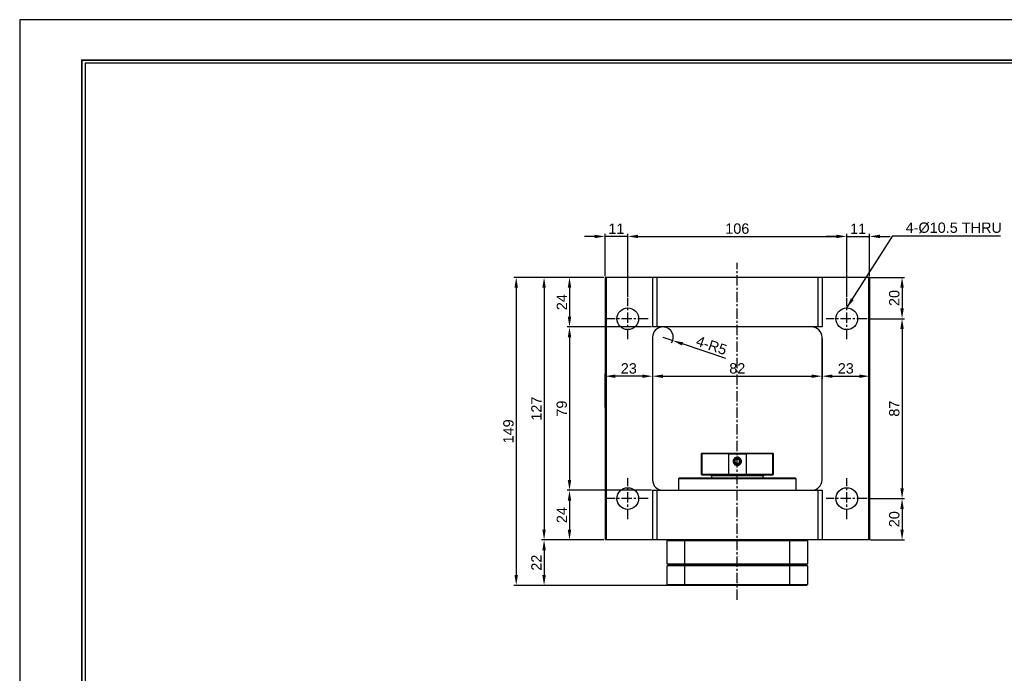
# Model space of a CAD drawing. Header units: millimetres. Extents: x 876 to 1770, y 469 to 1102.
# Tile 2 of 4: x 876 to 1352, y 785 to 1102. Entities that reach past the tile are written whole.
import ezdxf
from ezdxf.enums import TextEntityAlignment as Align

# ---------------------------------------------------------------- set-up
doc = ezdxf.new("R2010")
doc.units = ezdxf.units.MM
doc.linetypes.add('CENTER', pattern=[2, 1.25, -0.25, 0.25, -0.25])
for name, color, linetype in [('S1', 1, 'CENTER'), ('Z5', 7, 'Continuous'), ('Z7', 7, 'Continuous')]:
    doc.layers.add(name, color=color, linetype=linetype)
doc.styles.get("Standard").update_dxf_attribs({"font": 'arial.ttf'})
doc.dimstyles.new('S5', dxfattribs={"dimtxt": 5, "dimasz": 5, "dimexe": 1.2, "dimexo": 0.5, "dimgap": 1.2, "dimtad": 1, "dimdec": 3, "dimzin": 11, "dimdsep": 46, "dimtxsty": 'Standard', "dimcen": 0, "dimclrd": 5, "dimclre": 5, "dimclrt": 3, "dimadec": 0, "dimazin": 0, "dimtp": 3e-09, "dimtfac": 0.7, "dimtdec": 3, "dimtmove": 0, "dimatfit": 3, "dimfxl": 1.25, "dimtolj": 1, "dimtzin": 11, "dimarcsym": 0})

# ---------------------------------------------------------------- blocks, each defined once
blk = doc.blocks.new('*D87')
at = {"color": 5, "lineweight": -2, "ltscale": 4}
for p, q in [((1181.97, 947.48), (1181.97, 927.97)), ((1158.97, 913.98), (1158.97, 930.37)), ((1176.97, 929.17), (1163.97, 929.17))]:
    blk.add_line(p, q, dxfattribs=at)
at = {"color": 5}
for points in [[(1163.97, 930), (1163.97, 928.34), (1158.97, 929.17)], [(1176.97, 928.34), (1176.97, 930), (1181.97, 929.17)]]:
    blk.add_solid(points, dxfattribs=at)
at = {"layer": 'Defpoints', "color": 0}
for p in [(1181.97, 947.98), (1158.97, 929.17), (1158.97, 913.48)]:
    blk.add_point(p, dxfattribs=at)
at = {"color": 3, "insert": (1170.47, 932.92), "char_height": 5, "attachment_point": 5}
blk.add_mtext('\\A1;23', dxfattribs=at)
blk = doc.blocks.new('*D88')
at = {"color": 5, "lineweight": -2, "ltscale": 4}
for p, q in [((1181.97, 946.98), (1181.97, 927.97)), ((1263.97, 947.48), (1263.97, 927.97)), ((1186.97, 929.17), (1258.97, 929.17))]:
    blk.add_line(p, q, dxfattribs=at)
at = {"color": 5}
for points in [[(1186.97, 930), (1186.97, 928.34), (1181.97, 929.17)], [(1258.97, 928.34), (1258.97, 930), (1263.97, 929.17)]]:
    blk.add_solid(points, dxfattribs=at)
at = {"layer": 'Defpoints', "color": 0}
for p in [(1181.97, 947.48), (1263.97, 947.98), (1263.97, 929.17)]:
    blk.add_point(p, dxfattribs=at)
at = {"color": 3, "insert": (1222.97, 932.92), "char_height": 5, "attachment_point": 5}
blk.add_mtext('\\A1;82', dxfattribs=at)
blk = doc.blocks.new('*D89')
at = {"color": 5, "lineweight": -2, "ltscale": 4}
for p, q in [((1263.97, 946.98), (1263.97, 927.97)), ((1286.97, 946.99), (1286.97, 927.97)), ((1268.97, 929.17), (1281.97, 929.17))]:
    blk.add_line(p, q, dxfattribs=at)
at = {"color": 5}
for points in [[(1268.97, 930), (1268.97, 928.34), (1263.97, 929.17)], [(1281.97, 928.34), (1281.97, 930), (1286.97, 929.17)]]:
    blk.add_solid(points, dxfattribs=at)
at = {"layer": 'Defpoints', "color": 0}
for p in [(1263.97, 947.48), (1286.97, 947.49), (1286.97, 929.17)]:
    blk.add_point(p, dxfattribs=at)
at = {"color": 3, "insert": (1275.47, 932.92), "char_height": 5, "attachment_point": 5}
blk.add_mtext('\\A1;23', dxfattribs=at)
blk = doc.blocks.new('*D90')
at = {"color": 5, "lineweight": -2, "ltscale": 4}
for p, q in [((1158.47, 976.98), (1140.58, 976.98)), ((1141.78, 971.98), (1141.78, 957.98)), ((1181.47, 952.98), (1140.58, 952.98))]:
    blk.add_line(p, q, dxfattribs=at)
at = {"color": 5}
for points in [[(1142.61, 971.98), (1140.94, 971.98), (1141.78, 976.98)], [(1140.94, 957.98), (1142.61, 957.98), (1141.78, 952.98)]]:
    blk.add_solid(points, dxfattribs=at)
at = {"layer": 'Defpoints', "color": 0}
for p in [(1158.97, 976.98), (1141.78, 952.98), (1181.97, 952.98)]:
    blk.add_point(p, dxfattribs=at)
at = {"color": 3, "insert": (1138.07, 964.98), "char_height": 5, "attachment_point": 5, "rotation": 90}
blk.add_mtext('\\A1;24', dxfattribs=at)
blk = doc.blocks.new('*D91')
at = {"color": 5, "lineweight": -2, "ltscale": 4}
for p, q in [((1180.97, 952.98), (1140.58, 952.98)), ((1141.78, 947.98), (1141.78, 878.98)), ((1181.47, 873.98), (1140.58, 873.98))]:
    blk.add_line(p, q, dxfattribs=at)
at = {"color": 5}
for points in [[(1142.61, 947.98), (1140.94, 947.98), (1141.78, 952.98)], [(1140.94, 878.98), (1142.61, 878.98), (1141.78, 873.98)]]:
    blk.add_solid(points, dxfattribs=at)
at = {"layer": 'Defpoints', "color": 0}
for p in [(1181.47, 952.98), (1141.78, 873.98), (1181.97, 873.98)]:
    blk.add_point(p, dxfattribs=at)
at = {"color": 3, "insert": (1138.03, 913.48), "char_height": 5, "attachment_point": 5, "rotation": 90}
blk.add_mtext('\\A1;79', dxfattribs=at)
blk = doc.blocks.new('*D92')
at = {"color": 5, "lineweight": -2, "ltscale": 4}
for p, q in [((1181.47, 873.98), (1140.58, 873.98)), ((1141.78, 868.98), (1141.78, 854.98)), ((1158.47, 849.98), (1140.58, 849.98))]:
    blk.add_line(p, q, dxfattribs=at)
at = {"color": 5}
for points in [[(1142.61, 868.98), (1140.94, 868.98), (1141.78, 873.98)], [(1140.94, 854.98), (1142.61, 854.98), (1141.78, 849.98)]]:
    blk.add_solid(points, dxfattribs=at)
at = {"layer": 'Defpoints', "color": 0}
for p in [(1181.97, 873.98), (1141.78, 849.98), (1158.97, 849.98)]:
    blk.add_point(p, dxfattribs=at)
at = {"color": 3, "insert": (1138.07, 861.98), "char_height": 5, "attachment_point": 5, "rotation": 90}
blk.add_mtext('\\A1;24', dxfattribs=at)
blk = doc.blocks.new('*D93')
at = {"color": 5, "lineweight": -2, "ltscale": 4}
for p, q in [((1157.97, 849.98), (1128.28, 849.98)), ((1129.48, 844.98), (1129.48, 832.98)), ((1188.97, 827.98), (1128.28, 827.98))]:
    blk.add_line(p, q, dxfattribs=at)
at = {"color": 5}
for points in [[(1130.31, 844.98), (1128.64, 844.98), (1129.48, 849.98)], [(1128.64, 832.98), (1130.31, 832.98), (1129.48, 827.98)]]:
    blk.add_solid(points, dxfattribs=at)
at = {"layer": 'Defpoints', "color": 0}
for p in [(1158.47, 849.98), (1129.48, 827.98), (1189.47, 827.98)]:
    blk.add_point(p, dxfattribs=at)
at = {"color": 3, "insert": (1125.77, 838.98), "char_height": 5, "attachment_point": 5, "rotation": 90}
blk.add_mtext('\\A1;22', dxfattribs=at)
blk = doc.blocks.new('*D94')
at = {"color": 5, "lineweight": -2, "ltscale": 4}
for p, q in [((1186.97, 947.98), (1191.71, 946.39)), ((1217.47, 937.74), (1196.45, 944.8))]:
    blk.add_line(p, q, dxfattribs=at)
blk.add_arc((1186.97, 947.98), 5, 327.6611, 84.268, dxfattribs=at)
at = {"color": 5}
blk.add_solid([(1196.72, 945.59), (1196.19, 944.01), (1191.71, 946.39)], dxfattribs=at)
at = {"layer": 'Defpoints', "color": 0}
for p in [(1186.97, 947.98), (1191.71, 946.39)]:
    blk.add_point(p, dxfattribs=at)
at = {"color": 3, "insert": (1210.52, 944.02), "char_height": 5, "attachment_point": 5, "rotation": 341.4453}
blk.add_mtext('\\A1;4-R5', dxfattribs=at)
blk = doc.blocks.new('*D95')
at = {"color": 5, "lineweight": -2, "ltscale": 4}
for p, q in [((1169.97, 967.41), (1169.97, 997.98)), ((1174.97, 996.78), (1270.97, 996.78)), ((1275.97, 967.41), (1275.97, 997.98))]:
    blk.add_line(p, q, dxfattribs=at)
at = {"color": 5}
for points in [[(1174.97, 997.61), (1174.97, 995.95), (1169.97, 996.78)], [(1270.97, 995.95), (1270.97, 997.61), (1275.97, 996.78)]]:
    blk.add_solid(points, dxfattribs=at)
at = {"layer": 'Defpoints', "color": 0}
for p in [(1275.97, 996.78), (1169.97, 966.91), (1275.97, 966.91)]:
    blk.add_point(p, dxfattribs=at)
at = {"color": 3, "insert": (1222.97, 1000.53), "char_height": 5, "attachment_point": 5}
blk.add_mtext('\\A1;106', dxfattribs=at)
blk = doc.blocks.new('*D96')
at = {"color": 5, "lineweight": -2, "ltscale": 4}
for p, q in [((1270.97, 996.78), (1265.97, 996.78)), ((1275.97, 967.41), (1275.97, 997.98)), ((1275.97, 996.78), (1286.97, 996.78)), ((1286.97, 977.48), (1286.97, 997.98)), ((1291.97, 996.78), (1296.97, 996.78))]:
    blk.add_line(p, q, dxfattribs=at)
at = {"color": 5}
for points in [[(1270.97, 995.95), (1270.97, 997.61), (1275.97, 996.78)], [(1291.97, 997.61), (1291.97, 995.95), (1286.97, 996.78)]]:
    blk.add_solid(points, dxfattribs=at)
at = {"layer": 'Defpoints', "color": 0}
for p in [(1286.97, 996.78), (1286.97, 976.98), (1275.97, 966.91)]:
    blk.add_point(p, dxfattribs=at)
at = {"color": 3, "insert": (1281.47, 1000.49), "char_height": 5, "attachment_point": 5}
blk.add_mtext('\\A1;11', dxfattribs=at)
blk = doc.blocks.new('*D97')
at = {"color": 5, "lineweight": -2, "ltscale": 4}
for p, q in [((1153.97, 996.78), (1148.97, 996.78)), ((1158.97, 977.48), (1158.97, 997.98)), ((1169.97, 996.78), (1158.97, 996.78)), ((1169.97, 967.41), (1169.97, 997.98)), ((1174.97, 996.78), (1179.97, 996.78))]:
    blk.add_line(p, q, dxfattribs=at)
at = {"color": 5}
for points in [[(1153.97, 995.95), (1153.97, 997.61), (1158.97, 996.78)], [(1174.97, 997.61), (1174.97, 995.95), (1169.97, 996.78)]]:
    blk.add_solid(points, dxfattribs=at)
at = {"layer": 'Defpoints', "color": 0}
for p in [(1158.97, 996.78), (1158.97, 976.98), (1169.97, 966.91)]:
    blk.add_point(p, dxfattribs=at)
at = {"color": 3, "insert": (1164.47, 1000.49), "char_height": 5, "attachment_point": 5}
blk.add_mtext('\\A1;11', dxfattribs=at)
blk = doc.blocks.new('*D98')
at = {"color": 5, "lineweight": -2, "ltscale": 4}
for p, q in [((1287.47, 976.98), (1303.91, 976.98)), ((1302.71, 971.98), (1302.71, 961.98)), ((1286.4, 956.98), (1303.91, 956.98))]:
    blk.add_line(p, q, dxfattribs=at)
at = {"color": 5}
for points in [[(1303.54, 971.98), (1301.88, 971.98), (1302.71, 976.98)], [(1301.88, 961.98), (1303.54, 961.98), (1302.71, 956.98)]]:
    blk.add_solid(points, dxfattribs=at)
at = {"layer": 'Defpoints', "color": 0}
for p in [(1286.97, 976.98), (1285.9, 956.98), (1302.71, 956.98)]:
    blk.add_point(p, dxfattribs=at)
at = {"color": 3, "insert": (1298.96, 966.98), "char_height": 5, "attachment_point": 5, "rotation": 90}
blk.add_mtext('\\A1;20', dxfattribs=at)
blk = doc.blocks.new('*D99')
at = {"color": 5, "lineweight": -2, "ltscale": 4}
for p, q in [((1286.4, 956.98), (1303.91, 956.98)), ((1302.71, 951.98), (1302.71, 874.98)), ((1286.4, 869.98), (1303.91, 869.98))]:
    blk.add_line(p, q, dxfattribs=at)
at = {"color": 5}
for points in [[(1303.54, 951.98), (1301.88, 951.98), (1302.71, 956.98)], [(1301.88, 874.98), (1303.54, 874.98), (1302.71, 869.98)]]:
    blk.add_solid(points, dxfattribs=at)
at = {"layer": 'Defpoints', "color": 0}
for p in [(1285.9, 956.98), (1285.9, 869.98), (1302.71, 869.98)]:
    blk.add_point(p, dxfattribs=at)
at = {"color": 3, "insert": (1298.96, 913.48), "char_height": 5, "attachment_point": 5, "rotation": 90}
blk.add_mtext('\\A1;87', dxfattribs=at)
blk = doc.blocks.new('*D100')
at = {"color": 5, "lineweight": -2, "ltscale": 4}
for p, q in [((1286.4, 869.98), (1303.91, 869.98)), ((1302.71, 864.98), (1302.71, 854.98)), ((1287.47, 849.98), (1303.91, 849.98))]:
    blk.add_line(p, q, dxfattribs=at)
at = {"color": 5}
for points in [[(1303.54, 864.98), (1301.88, 864.98), (1302.71, 869.98)], [(1301.88, 854.98), (1303.54, 854.98), (1302.71, 849.98)]]:
    blk.add_solid(points, dxfattribs=at)
at = {"layer": 'Defpoints', "color": 0}
for p in [(1285.9, 869.98), (1286.97, 849.98), (1302.71, 849.98)]:
    blk.add_point(p, dxfattribs=at)
at = {"color": 3, "insert": (1298.96, 859.98), "char_height": 5, "attachment_point": 5, "rotation": 90}
blk.add_mtext('\\A1;20', dxfattribs=at)
blk = doc.blocks.new('*D101')
at = {"color": 5, "lineweight": -2, "ltscale": 4}
for p, q in [((1158.47, 976.98), (1128.28, 976.98)), ((1129.48, 971.98), (1129.48, 854.98)), ((1158.47, 849.98), (1128.28, 849.98))]:
    blk.add_line(p, q, dxfattribs=at)
at = {"color": 5}
for points in [[(1130.31, 971.98), (1128.64, 971.98), (1129.48, 976.98)], [(1128.64, 854.98), (1130.31, 854.98), (1129.48, 849.98)]]:
    blk.add_solid(points, dxfattribs=at)
at = {"layer": 'Defpoints', "color": 0}
for p in [(1158.97, 976.98), (1129.48, 849.98), (1158.97, 849.98)]:
    blk.add_point(p, dxfattribs=at)
at = {"color": 3, "insert": (1125.77, 913.48), "char_height": 5, "attachment_point": 5, "rotation": 90}
blk.add_mtext('\\A1;127', dxfattribs=at)
blk = doc.blocks.new('*D102')
at = {"color": 5, "lineweight": -2, "ltscale": 4}
for p, q in [((1157.97, 976.98), (1114.8, 976.98)), ((1116, 971.98), (1116, 832.98)), ((1188.97, 827.98), (1114.8, 827.98))]:
    blk.add_line(p, q, dxfattribs=at)
at = {"color": 5}
for points in [[(1116.83, 971.98), (1115.17, 971.98), (1116, 976.98)], [(1115.17, 832.98), (1116.83, 832.98), (1116, 827.98)]]:
    blk.add_solid(points, dxfattribs=at)
at = {"layer": 'Defpoints', "color": 0}
for p in [(1158.47, 976.98), (1116, 827.98), (1189.47, 827.98)]:
    blk.add_point(p, dxfattribs=at)
at = {"color": 3, "insert": (1112.25, 902.48), "char_height": 5, "attachment_point": 5, "rotation": 90}
blk.add_mtext('\\A1;149', dxfattribs=at)
blk = doc.blocks.new('란표제')
at = {"layer": 'Z7', "color": 0}
for p, q in [((297, 210), (0, 210)), ((0, 210), (0, 0))]:
    blk.add_line(p, q, dxfattribs=at)
at = {"layer": 'Z7', "const_width": 0.25}
blk.add_lwpolyline([(290.5, 6.5), (290.5, 203.5), (10, 203.5), (10, 6.5)], close=True, dxfattribs=at)
at = {"layer": 'Z7'}
blk.add_lwpolyline([(290, 7), (290, 203), (10.5, 203), (10.5, 7)], close=True, dxfattribs=at)
at = {"layer": 'Z5', "ltscale": 0.5}
for tag, p, height in [('도번', (251.18, 15.64), 2.5), ('SCALE', (253.78, 9.55), 1.2), ('DATE', (277.02, 9.51), 1.2)]:
    blk.add_attdef(tag, p, '', height=height, dxfattribs=at)
at = {"layer": 'Z7'}
for tag, p in [('필렛', (179.25, 10.9)), ('모따기', (179.25, 8.3))]:
    blk.add_attdef(tag, text='', height=1.15, dxfattribs=at).set_placement(p, align=Align.MIDDLE_LEFT)

msp = doc.modelspace()

# ---------------------------------------------------------------- linework, layer by layer
at = {"color": 7, "linetype": 'Continuous', "lineweight": 25}
for p, q in [((1158.9714, 976.9804), (1158.9714, 849.9804)), ((1159.4714, 976.9804), (1158.9714, 976.9804)), ((1159.4714, 976.9804), (1159.4714, 849.9804)), ((1181.9714, 976.9804), (1159.4714, 976.9804)), ((1181.9714, 976.9804), (1181.9714, 952.9804)), ((1183.9714, 976.9804), (1181.9714, 976.9804)), ((1183.9714, 976.9804), (1183.9714, 952.9804)), ((1261.9714, 976.9804), (1183.9714, 976.9804)), ((1261.9714, 976.9804), (1261.9714, 952.9804)), ((1263.9714, 976.9804), (1261.9714, 976.9804)), ((1263.9714, 976.9804), (1263.9714, 952.9804)), ((1286.4714, 976.9804), (1263.9714, 976.9804)), ((1286.4714, 976.9804), (1286.4714, 849.9804)), ((1286.7214, 976.9804), (1286.4714, 976.9804)), ((1286.7214, 976.9804), (1286.7214, 849.9804)), ((1286.9714, 976.9804), (1286.7214, 976.9804)), ((1286.9714, 976.9804), (1286.9714, 849.9804)), ((1183.9714, 952.9804), (1181.9714, 952.9804)), ((1261.9714, 952.9804), (1183.9714, 952.9804)), ((1263.9714, 952.9804), (1261.9714, 952.9804)), ((1181.9714, 947.9804), (1181.9714, 878.9804)), ((1263.9714, 878.9804), (1263.9714, 947.9804)), ((1205.7714, 891.9804), (1205.4714, 891.6804)), ((1205.4714, 891.6804), (1205.4714, 881.7804)), ((1205.4714, 891.6804), (1205.991, 891.6804)), ((1205.7714, 891.9804), (1206.2623, 891.9804)), ((1218.7386, 891.6804), (1205.991, 891.6804)), ((1205.991, 881.7804), (1205.991, 891.6804)), ((1206.2623, 891.9804), (1218.8916, 891.9804)), ((1218.7386, 891.6804), (1227.2042, 891.6804)), ((1218.7386, 891.6804), (1218.7386, 881.7804)), ((1218.8916, 891.9804), (1227.0512, 891.9804)), ((1227.0512, 891.9804), (1239.6805, 891.9804)), ((1227.2042, 891.6804), (1227.2042, 881.7804)), ((1239.9518, 891.6804), (1227.2042, 891.6804)), ((1239.6805, 891.9804), (1240.1714, 891.9804)), ((1239.9518, 891.6804), (1239.9518, 881.7804)), ((1239.9518, 891.6804), (1240.4714, 891.6804)), ((1240.4714, 891.6804), (1240.1714, 891.9804)), ((1240.4714, 881.7804), (1240.4714, 891.6804)), ((1222.9714, 889.1351), (1221.9714, 888.5578)), ((1221.9714, 887.4031), (1221.9714, 888.5578)), ((1222.9714, 886.8257), (1221.9714, 887.4031)), ((1222.9714, 889.1351), (1223.9714, 888.5578)), ((1222.9714, 886.8257), (1223.9714, 887.4031)), ((1223.9714, 887.4031), (1223.9714, 888.5578)), ((1205.4714, 881.7804), (1205.7714, 881.4804)), ((1205.4714, 881.7804), (1205.991, 881.7804)), ((1205.7714, 881.4804), (1206.2623, 881.4804)), ((1205.991, 881.7804), (1218.7386, 881.7804)), ((1206.2623, 881.4804), (1218.8916, 881.4804)), ((1209.9714, 881.4804), (1209.9714, 881.2804)), ((1218.7386, 881.7804), (1227.2042, 881.7804)), ((1218.8916, 881.4804), (1227.0512, 881.4804)), ((1227.0512, 881.4804), (1239.6805, 881.4804)), ((1227.2042, 881.7804), (1239.9518, 881.7804)), ((1235.9714, 881.2804), (1235.9714, 881.4804)), ((1239.6805, 881.4804), (1240.1714, 881.4804)), ((1239.9518, 881.7804), (1240.4714, 881.7804)), ((1240.1714, 881.4804), (1240.4714, 881.7804)), ((1194.9714, 879.9804), (1194.4714, 879.4804)), ((1194.4714, 879.4804), (1194.4714, 873.9804)), ((1243.1239, 879.4804), (1194.4714, 879.4804)), ((1194.9714, 879.9804), (1242.7704, 879.9804)), ((1209.9714, 881.2804), (1210.2714, 880.9804)), ((1235.9714, 881.2804), (1209.9714, 881.2804)), ((1235.6714, 880.9804), (1210.2714, 880.9804)), ((1210.4714, 880.9804), (1210.4714, 879.9804)), ((1235.4714, 880.9804), (1210.4714, 880.9804)), ((1235.4714, 879.9804), (1235.4714, 880.9804)), ((1235.6714, 880.9804), (1235.9714, 881.2804)), ((1242.7704, 879.9804), (1250.9714, 879.9804)), ((1251.4714, 879.4804), (1243.1239, 879.4804)), ((1251.4714, 879.4804), (1250.9714, 879.9804)), ((1251.4714, 873.9804), (1251.4714, 879.4804)), ((1181.9714, 873.9804), (1181.9714, 849.9804)), ((1181.9714, 873.9804), (1183.9714, 873.9804)), ((1183.9714, 873.9804), (1183.9714, 849.9804)), ((1183.9714, 873.9804), (1261.9714, 873.9804)), ((1261.9714, 873.9804), (1261.9714, 849.9804)), ((1261.9714, 873.9804), (1263.9714, 873.9804)), ((1263.9714, 873.9804), (1263.9714, 849.9804)), ((1159.4714, 849.9804), (1158.9714, 849.9804)), ((1181.9714, 849.9804), (1159.4714, 849.9804)), ((1183.9714, 849.9804), (1181.9714, 849.9804)), ((1261.9714, 849.9804), (1183.9714, 849.9804)), ((1189.4714, 849.9804), (1188.9714, 849.4804)), ((1188.9714, 838.4804), (1188.9714, 849.4804)), ((1197.4714, 849.4804), (1188.9714, 849.4804)), ((1197.4714, 849.4804), (1197.6386, 849.9804)), ((1248.4714, 849.4804), (1197.4714, 849.4804)), ((1197.4714, 849.4804), (1197.4714, 838.4804)), ((1248.4714, 849.4804), (1248.3042, 849.9804)), ((1248.4714, 838.4804), (1248.4714, 849.4804)), ((1256.9714, 849.4804), (1248.4714, 849.4804)), ((1256.9714, 849.4804), (1256.4714, 849.9804)), ((1256.9714, 849.4804), (1256.9714, 838.4804)), ((1263.9714, 849.9804), (1261.9714, 849.9804)), ((1286.4714, 849.9804), (1263.9714, 849.9804)), ((1286.7214, 849.9804), (1286.4714, 849.9804)), ((1286.9714, 849.9804), (1286.7214, 849.9804)), ((1188.9714, 838.4804), (1197.4714, 838.4804)), ((1188.9714, 838.4804), (1189.4714, 837.9804)), ((1188.9714, 837.4804), (1189.4714, 837.9804)), ((1197.4714, 837.4804), (1188.9714, 837.4804)), ((1188.9714, 828.4804), (1188.9714, 837.4804)), ((1189.4714, 837.9804), (1197.6386, 837.9804)), ((1197.4714, 838.4804), (1248.4714, 838.4804)), ((1197.4714, 838.4804), (1197.6386, 837.9804)), ((1197.4714, 837.4804), (1197.6386, 837.9804)), ((1197.4714, 837.4804), (1197.4714, 828.4804)), ((1248.4714, 837.4804), (1197.4714, 837.4804)), ((1197.6386, 837.9804), (1248.3042, 837.9804)), ((1248.4714, 838.4804), (1248.3042, 837.9804)), ((1248.4714, 837.4804), (1248.3042, 837.9804)), ((1248.3042, 837.9804), (1256.4714, 837.9804)), ((1248.4714, 838.4804), (1256.9714, 838.4804)), ((1248.4714, 828.4804), (1248.4714, 837.4804)), ((1256.9714, 837.4804), (1248.4714, 837.4804)), ((1256.4714, 837.9804), (1256.9714, 838.4804)), ((1256.4714, 837.9804), (1256.9714, 837.4804)), ((1256.9714, 837.4804), (1256.9714, 828.4804)), ((1188.9714, 828.4804), (1197.4714, 828.4804)), ((1188.9714, 828.4804), (1189.4714, 827.9804)), ((1197.6386, 827.9804), (1189.4714, 827.9804)), ((1197.4714, 828.4804), (1248.4714, 828.4804)), ((1197.6386, 827.9804), (1197.4714, 828.4804)), ((1248.3042, 827.9804), (1197.6386, 827.9804)), ((1248.3042, 827.9804), (1248.4714, 828.4804)), ((1256.4714, 827.9804), (1248.3042, 827.9804)), ((1248.4714, 828.4804), (1256.9714, 828.4804)), ((1256.4714, 827.9804), (1256.9714, 828.4804))]:
    msp.add_line(p, q, dxfattribs=at)
for centre, radius in [((1169.9714, 956.9804), 5.25), ((1275.9714, 956.9804), 5.25), ((1222.9714, 887.9804), 1.61), ((1169.9714, 869.9804), 5.25), ((1275.9714, 869.9804), 5.25)]:
    msp.add_circle(centre, radius, dxfattribs=at)
for centre, start, end in [((1186.9714, 947.9804), 90, 180), ((1258.9714, 947.9804), 0, 90), ((1186.9714, 878.9804), 180, 270), ((1258.9714, 878.9804), 270, 0)]:
    msp.add_arc(centre, 5, start, end, dxfattribs=at)
for points in [[(1205.991, 891.6804), (1206.0814, 891.7805), (1206.1718, 891.8805), (1206.2623, 891.9804)], [(1218.8916, 891.9804), (1218.8407, 891.8805), (1218.7897, 891.7805), (1218.7386, 891.6804)], [(1227.2042, 891.6804), (1227.1531, 891.7805), (1227.1021, 891.8805), (1227.0512, 891.9804)], [(1239.6805, 891.9804), (1239.771, 891.8805), (1239.8614, 891.7805), (1239.9518, 891.6804)], [(1206.2623, 881.4804), (1206.1718, 881.5804), (1206.0814, 881.6804), (1205.991, 881.7804)], [(1218.7386, 881.7804), (1218.7897, 881.6804), (1218.8407, 881.5804), (1218.8916, 881.4804)], [(1227.2042, 881.7804), (1227.1531, 881.6804), (1227.1021, 881.5804), (1227.0512, 881.4804)], [(1239.9518, 881.7804), (1239.8614, 881.6804), (1239.771, 881.5804), (1239.6805, 881.4804)]]:
    msp.add_open_spline(points, degree=3, dxfattribs=at)
msp.add_open_spline([(1222.9714, 885.9804), (1222.8392, 885.9804), (1222.7092, 885.9934), (1222.4534, 886.0443), (1222.3264, 886.0828), (1222.0842, 886.1832), (1221.9694, 886.2446), (1221.7521, 886.3897), (1221.6493, 886.4741), (1221.3728, 886.7506), (1221.2239, 886.9735), (1221.0243, 887.4546), (1220.9716, 887.7179), (1220.9713, 888.1095), (1220.9843, 888.2422), (1221.0353, 888.4987), (1221.073, 888.6234), (1221.1732, 888.8657), (1221.2357, 888.9827), (1221.3804, 889.1993), (1221.463, 889.3003), (1221.6495, 889.4871), (1221.7504, 889.5698), (1221.9668, 889.7147), (1222.0837, 889.7774), (1222.3258, 889.8779), (1222.4504, 889.9158), (1222.7068, 889.9672), (1222.8392, 889.9804), (1223.1036, 889.9804), (1223.2336, 889.9675), (1223.4894, 889.9166), (1223.6164, 889.8781), (1223.8586, 889.7777), (1223.9734, 889.7163), (1224.1907, 889.5712), (1224.2935, 889.4868), (1224.57, 889.2103), (1224.7189, 888.9874), (1224.9185, 888.5063), (1224.9712, 888.243), (1224.9715, 887.8514), (1224.9585, 887.7187), (1224.9075, 887.4622), (1224.8698, 887.3375), (1224.7696, 887.0952), (1224.7071, 886.9782), (1224.5624, 886.7616), (1224.4798, 886.6606), (1224.2933, 886.4738), (1224.1924, 886.3911), (1223.976, 886.2462), (1223.8591, 886.1835), (1223.617, 886.083), (1223.4924, 886.0451), (1223.236, 885.9937), (1223.1036, 885.9804), (1222.9714, 885.9804)], degree=3, knots=[0, 0, 0, 0, 0.03125, 0.03125, 0.0625, 0.0625, 0.09375, 0.09375, 0.125, 0.125, 0.1875, 0.1875, 0.25, 0.25, 0.28125, 0.28125, 0.3125, 0.3125, 0.34375, 0.34375, 0.375, 0.375, 0.40625, 0.40625, 0.4375, 0.4375, 0.46875, 0.46875, 0.5, 0.5, 0.53125, 0.53125, 0.5625, 0.5625, 0.59375, 0.59375, 0.625, 0.625, 0.6875, 0.6875, 0.75, 0.75, 0.78125, 0.78125, 0.8125, 0.8125, 0.84375, 0.84375, 0.875, 0.875, 0.90625, 0.90625, 0.9375, 0.9375, 0.96875, 0.96875, 1, 1, 1, 1], dxfattribs=at)
at = {"layer": 'S1', "ltscale": 4}
for p, q in [((1222.9714, 820.9804), (1222.9714, 983.9804)), ((1169.9714, 947.0538), (1169.9714, 966.9071)), ((1275.9714, 947.0538), (1275.9714, 966.9071)), ((1179.8981, 956.9804), (1160.0447, 956.9804)), ((1285.8981, 956.9804), (1266.0447, 956.9804)), ((1169.9714, 860.0538), (1169.9714, 879.9071)), ((1275.9714, 860.0538), (1275.9714, 879.9071)), ((1179.8981, 869.9804), (1160.0447, 869.9804)), ((1285.8981, 869.9804), (1266.0447, 869.9804))]:
    msp.add_line(p, q, dxfattribs=at)

# ---------------------------------------------------------------- block references
at = {"ltscale": 5, "xscale": 3.011052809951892, "yscale": 3.011052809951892, "zscale": 3.011052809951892}
msp.add_blockref('란표제', (875.7215, 469.2925), dxfattribs=at)

# ---------------------------------------------------------------- texts
at = {"color": 3, "ltscale": 4, "insert": (1304.4391, 998.3266), "char_height": 5, "attachment_point": 7}
msp.add_mtext('4-%%C10.5 THRU', dxfattribs=at)

# ---------------------------------------------------------------- dimensions: what is measured, and where the dimension line sits
at = {"ltscale": 4}
for base, p1, p2, picture, middle in [((1158.9714, 996.7803), (1169.9714, 966.9071), (1158.9714, 976.9804), '*D97', (1164.4714, 1000.4905)), ((1275.9714, 996.7803), (1169.9714, 966.9071), (1275.9714, 966.9071), '*D95', (1222.9714, 1000.5332)), ((1286.9714, 996.7803), (1275.9714, 966.9071), (1286.9714, 976.9804), '*D96', (1281.4714, 1000.4905)), ((1158.9714, 929.1704), (1181.9714, 947.9804), (1158.9714, 913.4804), '*D87', (1170.4714, 932.925)), ((1263.9714, 929.1704), (1181.9714, 947.4804), (1263.9714, 947.9804), '*D88', (1222.9714, 932.9233)), ((1286.9714, 929.1704), (1263.9714, 947.4804), (1286.9714, 947.4948), '*D89', (1275.4714, 932.925))]:
    dim = msp.add_linear_dim(base=base, p1=p1, p2=p2, dimstyle='S5', dxfattribs=at)
    dim.commit()
    dim.dimension.update_dxf_attribs({"geometry": picture, "text_midpoint": middle})
for base, p1, p2, picture, middle in [((1115.9993, 827.9804), (1158.4714, 976.9804), (1189.4714, 827.9804), '*D102', (1112.2465, 902.4804)), ((1129.4782, 849.9804), (1158.9714, 976.9804), (1158.9714, 849.9804), '*D101', (1125.768, 913.4804)), ((1141.778, 952.9804), (1158.9714, 976.9804), (1181.9714, 952.9804), '*D90', (1138.0678, 964.9804)), ((1302.7102, 956.9804), (1286.9714, 976.9804), (1285.8981, 956.9804), '*D98', (1298.9574, 966.9804)), ((1141.778, 873.9804), (1181.4714, 952.9804), (1181.9714, 873.9804), '*D91', (1138.0252, 913.4804)), ((1302.7102, 869.9804), (1285.8981, 956.9804), (1285.8981, 869.9804), '*D99', (1298.9574, 913.4804)), ((1141.778, 849.9804), (1181.9714, 873.9804), (1158.9714, 849.9804), '*D92', (1138.0678, 861.9804)), ((1302.7102, 849.9804), (1285.8981, 869.9804), (1286.9714, 849.9804), '*D100', (1298.9574, 859.9804)), ((1129.4782, 827.9804), (1158.4714, 849.9804), (1189.4714, 827.9804), '*D93', (1125.768, 838.9804))]:
    dim = msp.add_linear_dim(base=base, p1=p1, p2=p2, angle=90, dimstyle='S5', dxfattribs=at)
    dim.commit()
    dim.dimension.update_dxf_attribs({"geometry": picture, "text_midpoint": middle})
dim = msp.add_radius_dim(center=(1186.9714, 947.9804), mpoint=(1191.7115, 946.3894), text='4-<>', dimstyle='S5', dxfattribs=at)
dim.commit()
dim.dimension.update_dxf_attribs({"geometry": '*D94', "text_midpoint": (1210.5221, 944.0233)})

# ---------------------------------------------------------------- leaders
at = {"ltscale": 4, "annotation_type": 0, "has_hookline": 1, "hookline_direction": 0, "text_width": 45.9277}
msp.add_leader([(1275.9714, 962.2304), (1298.2391, 997.1266), (1303.2391, 997.1266)], dimstyle='S5', dxfattribs=at)

doc.saveas('drawing.dxf')
